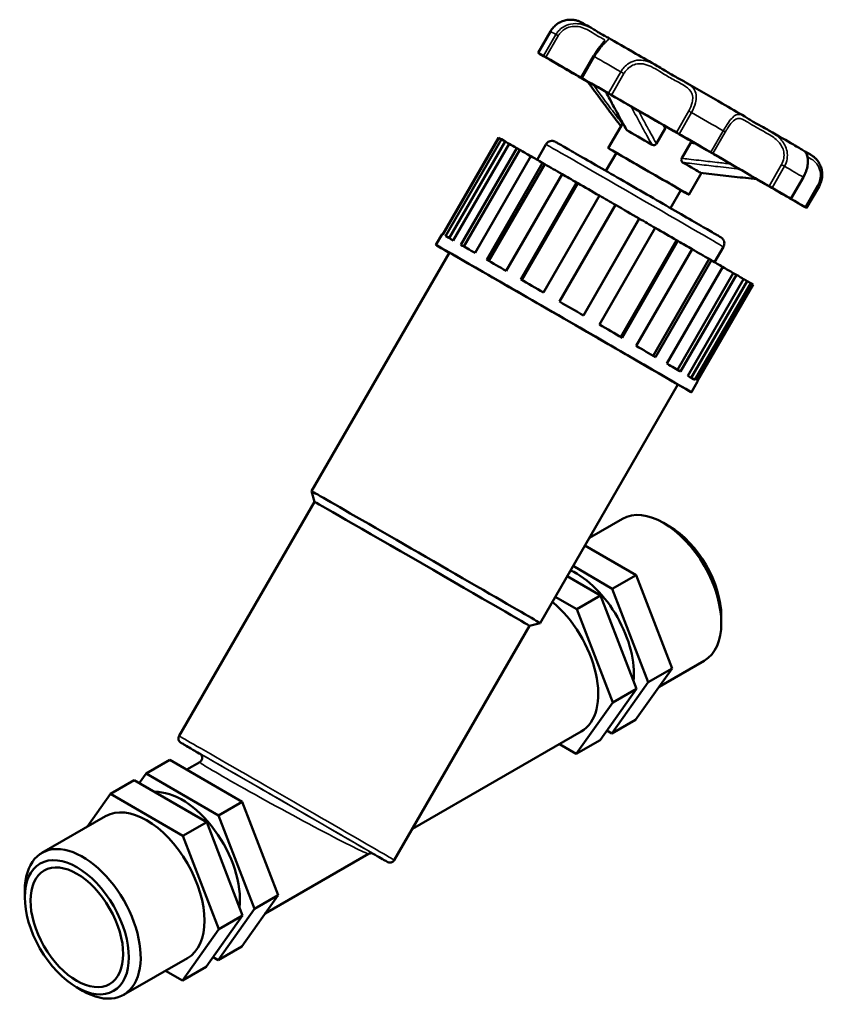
# Model space of a CAD drawing. Header units: millimetres. Extents: x 0 to 983, y 0 to 1098.
# Tile 8 of 8: x 820 to 983, y 618 to 818. Entities that reach past the tile are written whole.
import ezdxf

# ---------------------------------------------------------------- set-up
doc = ezdxf.new("R2010")
doc.units = ezdxf.units.MM
doc.layers.add('Visible (ISO)', color=7, linetype='Continuous', lineweight=50)
doc.layers.add('Visible Narrow (ISO)', color=7, linetype='Continuous', lineweight=35)

msp = doc.modelspace()

# ---------------------------------------------------------------- linework, layer by layer
at = {"layer": 'Visible (ISO)'}
for p, q in [((928.12, 815.907), (925.6, 811.543)), ((928.776, 809.68), (928.785, 809.697)), ((936.865, 810.897), (934.345, 806.533)), ((939.85, 792.198), (942.791, 797.292)), ((949.611, 793.137), (951.386, 796.212)), ((906.223, 774.705), (917.559, 794.339)), ((917.622, 794.314), (906.282, 774.672)), ((906.837, 774.358), (918.177, 794)), ((917.559, 794.339), (917.617, 794.306)), ((918.177, 794), (918.916, 793.572)), ((918.916, 793.572), (907.579, 773.935)), ((919.734, 793.11), (908.394, 773.469)), ((909.922, 772.593), (921.262, 792.234)), ((921.888, 791.872), (910.549, 772.233)), ((921.262, 792.234), (921.888, 791.872)), ((925.403, 789.855), (927.206, 792.977)), ((954.759, 790.163), (956.535, 793.237)), ((924.163, 790.568), (912.823, 770.926)), ((939.377, 787.599), (941.487, 791.253)), ((915.174, 769.574), (926.514, 789.215)), ((926.965, 788.954), (915.625, 769.314)), ((926.514, 789.215), (926.965, 788.954)), ((930.473, 786.935), (919.133, 767.294)), ((956.218, 782.748), (958.788, 787.199)), ((976.918, 781.938), (979.438, 786.303)), ((922.077, 765.597), (933.417, 785.239)), ((933.649, 785.103), (922.31, 765.463)), ((933.417, 785.239), (933.649, 785.103)), ((952.472, 780.039), (954.581, 783.693)), ((971.353, 785.093), (971.348, 785.086)), ((982.613, 784.44), (980.093, 780.076)), ((938.048, 782.568), (926.708, 762.926)), ((929.957, 761.052), (941.297, 780.693)), ((946.136, 777.897), (934.797, 758.257)), ((946.146, 777.893), (934.806, 758.252)), ((946.136, 777.897), (946.146, 777.893)), ((938.042, 756.383), (949.382, 776.024)), ((904.875, 772.569), (906.135, 774.751)), ((953.724, 773.513), (942.384, 753.872)), ((953.974, 773.369), (942.634, 753.728)), ((945.54, 752.047), (956.88, 771.689)), ((953.724, 773.513), (953.974, 773.369)), ((961.412, 769.065), (963.215, 772.187)), ((879.646, 722.572), (907.603, 770.994)), ((960.299, 769.707), (948.96, 750.067)), ((960.299, 769.707), (960.767, 769.439)), ((960.767, 769.439), (949.427, 749.797)), ((951.718, 748.469), (963.058, 768.111)), ((965.22, 766.853), (953.881, 747.214)), ((965.858, 766.486), (954.518, 746.844)), ((955.97, 746), (967.31, 765.641)), ((965.22, 766.853), (965.858, 766.486)), ((968.004, 765.23), (956.667, 745.594)), ((968.75, 764.8), (957.41, 745.159)), ((957.882, 744.88), (969.222, 764.521)), ((968.004, 765.23), (968.75, 764.8)), ((926.022, 695.797), (953.978, 744.219)), ((956.706, 742.644), (957.966, 744.826)), ((880.223, 720.421), (879.646, 722.572)), ((852.767, 672.865), (880.223, 720.421)), ((936.009, 713.095), (942.727, 716.964)), ((952.267, 715.428), (951.069, 716.123)), ((945.479, 705.532), (935.114, 711.545)), ((932.71, 707.381), (940.671, 702.763)), ((938.266, 701.378), (931.508, 705.299)), ((945.479, 705.532), (940.671, 702.763)), ((952.78, 686.58), (945.479, 705.532)), ((940.671, 702.763), (947.972, 683.811)), ((929.104, 701.135), (933.458, 698.609)), ((938.266, 701.378), (933.458, 698.609)), ((945.568, 682.427), (938.266, 701.378)), ((933.458, 698.609), (940.76, 679.658)), ((923.87, 695.221), (926.022, 695.797)), ((962.779, 697.173), (962.779, 695.788)), ((896.414, 647.665), (923.87, 695.221)), ((950.149, 682.87), (959.32, 688.151)), ((945.385, 676.154), (952.78, 686.58)), ((952.78, 686.58), (947.972, 683.811)), ((947.972, 683.811), (940.577, 673.385)), ((938.173, 672.001), (945.568, 682.427)), ((945.568, 682.427), (940.76, 679.658)), ((940.76, 679.658), (933.364, 669.232)), ((945.385, 676.154), (940.577, 673.385)), ((900.1, 654.048), (934.359, 673.777)), ((940.577, 673.385), (939.569, 673.97)), ((938.173, 672.001), (933.364, 669.232)), ((933.364, 669.232), (929.928, 671.225)), ((846.071, 665.276), (850.879, 668.044)), ((850.879, 668.044), (865.576, 659.519)), ((854.315, 666.051), (856.955, 667.571)), ((838.858, 661.122), (843.667, 663.891)), ((858.363, 655.365), (843.667, 663.891)), ((844.674, 663.307), (846.071, 665.276)), ((846.071, 665.276), (860.768, 656.75)), ((838.858, 661.122), (834.095, 654.407)), ((853.555, 652.596), (838.858, 661.122)), ((860.768, 656.75), (865.576, 659.519)), ((865.576, 659.519), (872.877, 640.567)), ((824.923, 649.125), (837.864, 656.577)), ((860.768, 656.75), (868.069, 637.798)), ((853.555, 652.596), (858.363, 655.365)), ((865.665, 636.413), (858.363, 655.365)), ((860.857, 633.644), (853.555, 652.596)), ((870.246, 636.857), (891.206, 648.927)), ((821.464, 640.104), (821.464, 641.488)), ((872.877, 640.567), (865.482, 630.141)), ((868.069, 637.798), (872.877, 640.567)), ((868.069, 637.798), (860.674, 627.372)), ((858.27, 625.988), (865.665, 636.413)), ((860.857, 633.644), (865.665, 636.413)), ((853.461, 623.219), (860.857, 633.644)), ((860.674, 627.372), (865.482, 630.141)), ((841.516, 620.312), (854.456, 627.764)), ((860.674, 627.372), (859.666, 627.957)), ((853.461, 623.219), (858.27, 625.988)), ((850.025, 625.212), (853.461, 623.219)), ((831.977, 621.849), (833.174, 621.154))]:
    msp.add_line(p, q, dxfattribs=at)
for centre, major_axis, ratio, start_param, end_param in [((926.207, 811.193), (-0.606, 0.35), 0.0015778, 6.2341161, 7.3228402), ((952.847, 795.809), (-27.28, 15.75), 0.0015778, 5.9942395, 6.2341161), ((921.202, 814.064), (9.259, -5.346), 0.0015778, 5.6909136, 7.3228402), ((927.286, 810.583), (-0.606, 0.35), 0.0015778, 4.9055154, 5.9942395), ((925.401, 811.691), (9.259, -5.346), 0.0015778, 4.9055154, 6.5374421), ((929.382, 809.33), (-0.606, 0.35), 0.0015778, 5.6909136, 6.7796377), ((952.847, 795.809), (-27.28, 15.75), 0.0015778, 0.4964524, 0.736329), ((952.847, 795.809), (-19.096, 11.025), 0.0015778, 5.489949, 6.7355248), ((933.067, 807.191), (-0.606, 0.35), 0.0015778, 0.736329, 1.8250531), ((935.54, 805.744), (9.259, -5.346), 0.0015778, 1.5554332, 1.8250531), ((934.952, 806.183), (-0.606, 0.35), 0.0015778, 5.448718, 6.5374421), ((952.847, 795.809), (27.28, -15.75), 0.0015778, 2.0672487, 2.3071254), ((952.847, 795.809), (19.096, -11.025), 0.0015778, 2.0260177, 2.3483564), ((940.163, 803.181), (0.606, -0.35), 0.0015778, 0.9785246, 2.0672487), ((945.678, 800.015), (-9.259, 5.346), 0.0015778, 0.9785246, 2.6104513), ((952.847, 795.809), (19.096, -11.025), 0.0015778, 0.7775601, 2.0260177), ((950.554, 791.838), (8.184, -4.725), 0.0015778, 1.7973934, 2.5769807), ((943.39, 779.43), (-25.916, 14.963), 0.0015778, 6.0508025, 6.1775531), ((954.179, 795.096), (0.606, -0.35), 0.0015778, 1.5217272, 2.6104513), ((952.847, 795.809), (27.28, -15.75), 0.0015778, 1.2818505, 1.5217272), ((943.39, 779.43), (-25.138, 14.514), 0.0015778, 5.939195, 6.0537095), ((943.39, 779.43), (25.916, -14.963), 0.0015778, 2.5950507, 2.7218013), ((943.39, 779.43), (25.138, -14.514), 0.0015778, 2.4426128, 2.5979576), ((948.034, 787.473), (-8.184, 4.725), 0.0015778, 2.4980915, 6.9266864), ((943.39, 779.43), (25.916, -14.963), 0.0015778, 2.2808914, 2.407642), ((948.034, 787.473), (-6.547, 3.78), 0.0015778, 3.1415927, 6.2831853), ((960.471, 791.461), (0.606, -0.35), 0.0015778, 0.1931264, 1.2818505), ((970.154, 785.875), (-9.259, 5.346), 0.0015778, 0.1931264, 1.8250531), ((943.39, 779.43), (25.138, -14.514), 0.0015778, 2.1113947, 2.2837983), ((950.554, 791.838), (8.184, -4.725), 0.0015778, 0.226597, 1.0061843), ((952.847, 795.809), (19.096, -11.025), 0.0015778, 0.4552213, 0.7775601), ((943.39, 779.43), (25.916, -14.963), 0.0015778, 1.9667321, 2.0934827), ((952.847, 795.809), (-27.28, 15.75), 0.0015778, 2.2468679, 2.3071254), ((952.847, 795.809), (19.096, -11.025), 0.0015778, 5.8237516, 6.7384066), ((943.39, 779.43), (25.138, -14.514), 0.0015778, 1.7858724, 1.9696391), ((980.292, 779.927), (-9.259, 5.346), 0.0015778, 4.9055154, 6.5374421), ((970.742, 785.436), (0.606, -0.35), 0.0015778, 5.448718, 6.5374421), ((972.627, 784.427), (0.606, -0.35), 0.0015778, 0.736329, 1.8250531), ((952.847, 795.809), (27.28, -15.75), 0.0015778, 0.4964524, 0.736329), ((943.39, 779.43), (25.916, -14.963), 0.0015778, 1.6525728, 1.7793234), ((984.492, 777.554), (-9.259, 5.346), 0.0015778, 5.6909136, 7.3228402), ((976.312, 782.288), (0.606, -0.35), 0.0015778, 5.6909136, 6.7796377), ((943.39, 779.43), (25.138, -14.514), 0.0015778, 1.4622572, 1.6551079), ((978.408, 781.036), (0.606, -0.35), 0.0015778, 4.9055154, 5.9942395), ((952.847, 795.809), (27.28, -15.75), 0.0015778, 5.9942395, 6.2341161), ((979.487, 780.426), (0.606, -0.35), 0.0015778, 6.2341161, 7.3228402), ((943.39, 779.43), (25.916, -14.963), 0.0015778, 1.3384135, 1.4651642), ((943.39, 779.43), (25.138, -14.514), 0.0015778, 1.1480979, 1.3310878), ((930.79, 757.606), (-25.916, 14.963), 0.0015778, 2.6786379, 6.74614), ((932.05, 759.789), (-25.916, 14.963), 0.0015778, 6.1775531, 6.2831853), ((932.05, 759.789), (-25.916, 14.963), 0.0015778, 5.8633939, 6.0508025), ((932.05, 759.789), (-25.916, 14.963), 0.0015778, 5.5492346, 5.7366432), ((943.39, 779.43), (25.916, -14.963), 0.0015778, 1.0242543, 1.1510049), ((943.39, 779.43), (25.138, -14.514), 0.0015778, 0.8339386, 1.005329), ((930.79, 757.606), (-23.188, 13.388), 0.0015778, 3.1415927, 6.2831853), ((932.05, 759.789), (-25.916, 14.963), 0.0015778, 5.2350753, 5.422484), ((943.39, 779.43), (25.916, -14.963), 0.0015778, 0.710095, 0.8368456), ((943.39, 779.43), (25.138, -14.514), 0.0015778, 0.5197794, 0.6733251), ((943.39, 779.43), (25.916, -14.963), 0.0015778, 0.3959357, 0.5226864), ((943.39, 779.43), (25.138, -14.514), 0.0015778, 0.2056201, 0.3137879), ((932.05, 759.789), (-25.916, 14.963), 0.0015778, 4.9209161, 5.1083247), ((943.39, 779.43), (25.916, -14.963), 0.0015778, 0.0817765, 0.2085271), ((932.05, 759.789), (-25.916, 14.963), 0.0015778, 4.6067568, 4.7941655), ((932.05, 759.789), (-25.916, 14.963), 0.0015778, 4.2925975, 4.4800062), ((932.05, 759.789), (-25.916, 14.963), 0.0015778, 3.9784382, 4.1658469), ((932.05, 759.789), (-25.916, 14.963), 0.0015778, 3.664279, 3.8516876), ((932.05, 759.789), (25.916, -14.963), 0.0015778, 0.2085271, 0.3959357), ((932.05, 759.789), (25.916, -14.963), 0.0015778, 0, 0.0817765), ((902.834, 709.185), (-23.188, 13.388), 0.0015778, 3.1400148, 6.2847632), ((902.047, 707.821), (-21.824, 12.6), 0.0015778, 3.1415927, 6.2831853), ((951.024, 702.558), (-8.296, 14.407), 0.5780931, 3.1415927, 6.2831853), ((952.226, 703.25), (-7.448, 12.933), 0.5780931, 3.9289245, 5.4958534), ((933.275, 692.337), (-8.296, 14.407), 0.5780931, 3.8120886, 5.5916059), ((926.063, 688.184), (8.296, -14.407), 0.5780931, 0, 2.1497349), ((853.372, 646.324), (-8.296, 14.407), 0.5780931, 3.8120886, 5.9946222), ((846.16, 642.17), (-8.296, 14.407), 0.5780931, 3.1415927, 6.2831853), ((833.22, 634.719), (8.296, -14.407), 0.5780931, 5.4958534, 10.2121098)]:
    msp.add_ellipse(centre, major_axis=major_axis, ratio=ratio, start_param=start_param, end_param=end_param, dxfattribs=at)
for major_axis in [(7.448, -12.933), (6.637, -11.525)]:
    msp.add_ellipse((832.018, 634.027), major_axis=major_axis, ratio=0.5780931, dxfattribs=at)
for points, knots in [([(932.127, 818.286), (931.851, 818.283), (931.56, 818.254), (930.968, 818.133), (930.666, 818.04), (930.072, 817.786), (929.78, 817.623), (929.229, 817.233), (928.969, 817.004), (928.502, 816.493), (928.295, 816.21), (928.12, 815.907)], [1.83789398, 1.83789398, 1.83789398, 1.83789398, 1.92742817, 1.92742817, 2.01696236, 2.01696236, 2.10649655, 2.10649655, 2.19603074, 2.19603074, 2.28556493, 2.28556493, 2.28556493, 2.28556493]), ([(932.127, 818.286), (932.379, 818.289), (932.631, 818.271), (933.122, 818.198), (933.364, 818.142), (933.682, 818.042), (933.769, 818.012), (933.938, 817.948), (934.021, 817.914), (934.125, 817.868), (934.156, 817.853), (934.226, 817.821), (934.259, 817.805), (934.319, 817.775), (934.343, 817.763), (934.4, 817.733), (934.425, 817.72), (934.508, 817.675), (934.548, 817.653), (934.748, 817.541), (934.956, 817.424), (935.614, 817.049), (936.102, 816.77), (936.708, 816.423)], [0, 0, 0, 0, 0.075434, 0.075434, 0.1493058, 0.1493058, 0.1774345, 0.1774345, 0.2064415, 0.2064415, 0.2205195, 0.2205195, 0.2417768, 0.2417768, 0.2673047, 0.2673047, 0.3148467, 0.3148467, 0.4489944, 0.4489944, 0.8519976, 0.8519976, 1.3463219, 1.3463219, 1.3463219, 1.3463219]), ([(934.688, 817.564), (934.688, 817.564), (934.688, 817.564), (934.692, 817.562), (934.706, 817.553), (934.727, 817.54)], [0.8370485, 0.8370485, 0.8370485, 0.8370485, 0.84915484, 0.84915484, 0.94218754, 0.94218754, 0.94218754, 0.94218754]), ([(936.708, 816.423), (937.021, 816.244), (937.306, 816.065), (937.828, 815.736), (938.065, 815.585), (938.5, 815.321), (938.697, 815.207), (939.056, 815.015), (939.219, 814.936), (939.52, 814.792), (939.657, 814.731), (939.804, 814.646)], [0.80243829, 0.80243829, 0.80243829, 0.80243829, 0.93833518, 0.93833518, 1.07423208, 1.07423208, 1.21012897, 1.21012897, 1.34602587, 1.34602587, 1.48192277, 1.48192277, 1.48192277, 1.48192277]), ([(939.004, 813.868), (938.986, 813.839), (938.946, 813.778), (938.806, 813.594), (938.693, 813.456), (938.419, 813.121), (938.258, 812.923), (937.909, 812.474), (937.722, 812.223), (937.347, 811.681), (937.159, 811.391), (936.941, 811.028), (936.903, 810.963), (936.865, 810.897)], [1.78639512, 1.78639512, 1.78639512, 1.78639512, 1.86468724, 1.86468724, 1.96452484, 1.96452484, 2.06436244, 2.06436244, 2.16420003, 2.16420003, 2.26403763, 2.26403763, 2.28558311, 2.28558311, 2.28558311, 2.28558311]), ([(939.804, 814.646), (941.399, 813.729), (943.338, 812.613), (946.842, 810.595), (948.311, 809.748), (949.829, 808.873)], [0, 0, 0, 0, 0.8702034, 0.8702034, 1.4296115, 1.4296115, 1.4296115, 1.4296115]), ([(949.829, 808.873), (950.23, 808.642), (950.62, 808.402), (951.389, 807.929), (951.768, 807.696), (952.522, 807.246), (952.897, 807.03), (953.642, 806.615), (954.013, 806.416), (954.745, 806.022), (955.107, 805.828), (955.459, 805.625)], [0.80445431, 0.80445431, 0.80445431, 0.80445431, 0.93977059, 0.93977059, 1.07508687, 1.07508687, 1.21040316, 1.21040316, 1.34571944, 1.34571944, 1.48103572, 1.48103572, 1.48103572, 1.48103572]), ([(942.416, 796.643), (941.995, 797.191), (941.578, 797.741), (940.697, 798.91), (940.235, 799.528), (939.312, 800.766), (938.853, 801.386), (937.935, 802.627), (937.476, 803.249), (936.561, 804.492), (936.103, 805.114), (935.647, 805.736)], [0.1065353, 0.1065353, 0.1065353, 0.1065353, 0.3533757, 0.3533757, 0.6294023, 0.6294023, 0.9054289, 0.9054289, 1.1814555, 1.1814555, 1.4574821, 1.4574821, 1.4574821, 1.4574821]), ([(955.459, 805.625), (957.955, 804.185), (960.524, 802.701), (964.546, 800.377), (966.095, 799.482), (967.563, 798.632)], [0, 0, 0, 0, 0.8687811, 0.8687811, 1.4302743, 1.4302743, 1.4302743, 1.4302743]), ([(939.376, 803.615), (939.638, 803.124), (939.9, 802.633), (940.441, 801.62), (940.721, 801.099), (941.281, 800.058), (941.562, 799.537), (942.127, 798.499), (942.41, 797.981), (942.982, 796.947), (943.269, 796.432), (943.562, 795.919)], [0.3836277, 0.3836277, 0.3836277, 0.3836277, 0.6439507, 0.6439507, 0.9207384, 0.9207384, 1.197526, 1.197526, 1.4743137, 1.4743137, 1.7511013, 1.7511013, 1.7511013, 1.7511013]), ([(967.563, 798.632), (967.836, 798.475), (968.108, 798.302), (968.672, 797.946), (968.965, 797.763), (969.58, 797.392), (969.903, 797.205), (970.583, 796.826), (970.939, 796.635), (971.678, 796.237), (972.061, 796.03), (972.45, 795.805)], [0.80438697, 0.80438697, 0.80438697, 0.80438697, 0.93980259, 0.93980259, 1.07521821, 1.07521821, 1.21063384, 1.21063384, 1.34604946, 1.34604946, 1.48146508, 1.48146508, 1.48146508, 1.48146508]), ([(951.489, 796.633), (951.49, 796.599), (951.488, 796.565), (951.48, 796.475), (951.469, 796.418), (951.435, 796.311), (951.413, 796.26), (951.386, 796.212)], [0.089060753, 0.089060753, 0.089060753, 0.089060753, 0.099263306, 0.099263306, 0.116396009, 0.116396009, 0.132985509, 0.132985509, 0.132985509, 0.132985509]), ([(972.45, 795.805), (974.39, 794.681), (976.09, 793.696), (978.272, 792.428), (978.987, 792.013), (979.541, 791.69)], [0, 0, 0, 0, 0.8693242, 0.8693242, 1.427668, 1.427668, 1.427668, 1.427668]), ([(927.206, 792.977), (927.281, 793.109), (927.38, 793.229), (927.605, 793.427), (927.734, 793.508), (928.008, 793.624), (928.156, 793.661), (928.377, 793.679), (928.45, 793.679), (928.593, 793.668), (928.664, 793.658), (928.783, 793.63), (928.835, 793.615), (928.901, 793.592), (928.921, 793.585), (928.959, 793.569), (928.977, 793.562), (929.006, 793.549), (929.017, 793.543), (929.042, 793.531), (929.052, 793.526), (929.083, 793.511), (929.094, 793.504), (929.145, 793.477), (929.183, 793.456), (929.396, 793.337), (929.678, 793.176), (930.708, 792.587), (931.639, 792.054), (933.917, 790.744), (935.275, 789.963), (938.27, 788.238), (939.945, 787.272), (943.398, 785.28), (945.22, 784.229), (948.78, 782.173), (950.564, 781.143), (953.871, 779.23), (955.435, 778.325), (958.153, 776.751), (959.34, 776.063), (961.194, 774.986), (961.882, 774.585), (962.438, 774.259), (962.551, 774.193), (962.665, 774.125), (962.692, 774.108), (962.737, 774.081), (962.748, 774.074), (962.794, 774.043), (962.802, 774.037), (962.824, 774.021), (962.84, 774.01), (962.879, 773.979), (962.905, 773.958), (962.954, 773.915), (962.977, 773.893), (963.035, 773.835), (963.069, 773.796), (963.158, 773.684), (963.208, 773.605), (963.311, 773.403), (963.356, 773.272), (963.406, 772.993), (963.41, 772.842), (963.369, 772.548), (963.324, 772.402), (963.245, 772.241), (963.23, 772.214), (963.215, 772.187)], [0, 0, 0, 0, 0.0454244, 0.0454244, 0.0900259, 0.0900259, 0.1346462, 0.1346462, 0.1566176, 0.1566176, 0.1780172, 0.1780172, 0.1945747, 0.1945747, 0.2025878, 0.2025878, 0.212659, 0.212659, 0.2235237, 0.2235237, 0.2423079, 0.2423079, 0.2885562, 0.2885562, 0.4271797, 0.4271797, 0.8452438, 0.8452438, 1.48904, 1.48904, 2.10754, 2.10754, 2.7257374, 2.7257374, 3.343757, 3.343757, 3.9617362, 3.9617362, 4.5797253, 4.5797253, 5.1977896, 5.1977896, 5.8161497, 5.8161497, 6.0500661, 6.0500661, 6.160581, 6.160581, 6.2147301, 6.2147301, 6.2245226, 6.2245226, 6.235687, 6.235687, 6.2479076, 6.2479076, 6.2579739, 6.2579739, 6.2737204, 6.2737204, 6.3013753, 6.3013753, 6.3420617, 6.3420617, 6.3864362, 6.3864362, 6.4310526, 6.4310526, 6.4402731, 6.4402731, 6.4402731, 6.4402731]), ([(949.611, 793.137), (949.568, 793.063), (949.511, 792.997), (949.38, 792.896), (949.309, 792.861), (949.155, 792.818), (949.075, 792.812), (948.948, 792.826), (948.901, 792.837), (948.809, 792.867), (948.765, 792.887), (948.722, 792.912)], [0, 0, 0, 0, 0.02585561, 0.02585561, 0.04984905, 0.04984905, 0.07419705, 0.07419705, 0.08884282, 0.08884282, 0.10381835, 0.10381835, 0.10381835, 0.10381835]), ([(956.535, 793.237), (956.581, 793.318), (956.642, 793.39), (956.751, 793.486), (956.793, 793.517), (956.837, 793.545)], [0, 0, 0, 0, 0.028007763, 0.028007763, 0.044071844, 0.044071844, 0.044071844, 0.044071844]), ([(979.438, 786.303), (979.664, 786.695), (979.852, 787.108), (980.137, 787.933), (980.233, 788.343), (980.344, 789.122), (980.356, 789.488), (980.317, 790.167), (980.259, 790.469), (980.1, 790.994), (979.995, 791.202), (979.79, 791.493), (979.714, 791.589), (979.541, 791.69)], [0, 0, 0, 0, 0.12229701, 0.12229701, 0.24495402, 0.24495402, 0.37135204, 0.37135204, 0.51285341, 0.51285341, 0.67316912, 0.67316912, 0.80157855, 0.80157855, 0.80157855, 0.80157855]), ([(954.939, 789.32), (954.869, 789.361), (954.807, 789.417), (954.718, 789.549), (954.688, 789.621), (954.658, 789.773), (954.658, 789.851), (954.687, 790.011), (954.717, 790.09), (954.759, 790.163)], [0, 0, 0, 0, 0.02883749, 0.02883749, 0.0544223, 0.0544223, 0.07856012, 0.07856012, 0.10399075, 0.10399075, 0.10399075, 0.10399075]), ([(979.81, 791.459), (979.856, 791.435), (979.912, 791.407), (980.091, 791.319), (980.232, 791.252), (980.542, 791.095), (980.707, 791.007), (980.885, 790.901)], [1.19433088, 1.19433088, 1.19433088, 1.19433088, 1.26531971, 1.26531971, 1.38687903, 1.38687903, 1.49570545, 1.49570545, 1.49570545, 1.49570545]), ([(980.885, 790.901), (980.933, 790.872), (980.97, 790.85), (981.06, 790.794), (981.082, 790.78), (981.142, 790.741), (981.178, 790.718), (981.255, 790.665), (981.284, 790.644), (981.384, 790.572), (981.464, 790.511), (981.701, 790.318), (981.859, 790.17), (982.209, 789.797), (982.393, 789.558), (982.553, 789.304)], [0, 0, 0, 0, 0.1347379, 0.1347379, 0.17134861, 0.17134861, 0.20339293, 0.20339293, 0.21938497, 0.21938497, 0.25187857, 0.25187857, 0.31620237, 0.31620237, 0.40610528, 0.40610528, 0.40610528, 0.40610528]), ([(982.553, 789.304), (982.705, 789.064), (982.842, 788.795), (983.066, 788.209), (983.153, 787.891), (983.256, 787.222), (983.272, 786.871), (983.223, 786.16), (983.158, 785.801), (982.945, 785.101), (982.798, 784.76), (982.613, 784.44)], [1.81223459, 1.81223459, 1.81223459, 1.81223459, 1.90690066, 1.90690066, 2.00156673, 2.00156673, 2.09623279, 2.09623279, 2.19089886, 2.19089886, 2.28556493, 2.28556493, 2.28556493, 2.28556493]), ([(958.545, 787.231), (959.312, 787.13), (960.079, 787.034), (961.614, 786.848), (962.381, 786.758), (963.916, 786.582), (964.684, 786.495), (966.22, 786.323), (966.988, 786.238), (968.514, 786.071), (969.272, 785.988), (970.03, 785.906)], [0.0772622, 0.0772622, 0.0772622, 0.0772622, 0.3533018, 0.3533018, 0.6293415, 0.6293415, 0.9053811, 0.9053811, 1.1814207, 1.1814207, 1.4539012, 1.4539012, 1.4539012, 1.4539012]), ([(857.16, 669.148), (856.727, 669.399), (856.325, 669.633), (854.841, 670.495), (854.025, 670.971), (853.413, 671.33), (853.299, 671.397), (853.183, 671.467), (853.154, 671.484), (853.114, 671.509), (853.103, 671.516), (853.071, 671.538), (853.062, 671.543), (853.041, 671.558), (853.032, 671.566), (853.007, 671.585), (852.992, 671.597), (852.958, 671.627), (852.938, 671.646), (852.877, 671.708), (852.835, 671.759), (852.764, 671.866), (852.733, 671.923), (852.684, 672.043), (852.665, 672.105), (852.626, 672.297), (852.626, 672.434), (852.674, 672.669), (852.713, 672.772), (852.767, 672.865)], [2.845242, 2.845242, 2.845242, 2.845242, 3.0981058, 3.0981058, 3.8696071, 3.8696071, 4.1281693, 4.1281693, 4.2536703, 4.2536703, 4.3151426, 4.3151426, 4.3323351, 4.3323351, 4.3431044, 4.3431044, 4.3528886, 4.3528886, 4.3627051, 4.3627051, 4.3824432, 4.3824432, 4.4019193, 4.4019193, 4.4213766, 4.4213766, 4.4608796, 4.4608796, 4.4932097, 4.4932097, 4.4932097, 4.4932097]), ([(856.955, 667.571), (857.047, 667.624), (857.15, 667.705), (857.304, 667.897), (857.359, 667.995), (857.432, 668.195), (857.449, 668.295), (857.46, 668.489), (857.449, 668.577), (857.411, 668.753), (857.38, 668.823), (857.309, 668.968), (857.273, 669.016), (857.202, 669.107), (857.175, 669.133), (857.133, 669.174), (857.118, 669.187), (857.091, 669.21), (857.081, 669.218), (857.059, 669.235), (857.05, 669.242), (857.027, 669.258), (857.02, 669.263), (857.007, 669.271), (857.004, 669.273), (857.004, 669.273)], [0.783464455, 0.783464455, 0.783464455, 0.783464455, 0.784178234, 0.784178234, 0.784726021, 0.784726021, 0.785278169, 0.785278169, 0.785950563, 0.785950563, 0.786922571, 0.786922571, 0.788562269, 0.788562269, 0.79103493, 0.79103493, 0.793489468, 0.793489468, 0.796433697, 0.796433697, 0.801070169, 0.801070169, 0.811160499, 0.811160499, 0.827885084, 0.827885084, 0.827885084, 0.827885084]), ([(892.155, 648.953), (892.155, 648.953), (892.152, 648.954), (892.136, 648.962), (892.128, 648.967), (892.087, 648.984), (892.077, 648.988), (892.047, 649), (892.026, 649.008), (891.962, 649.027), (891.929, 649.037), (891.808, 649.057), (891.728, 649.082), (891.438, 649.027), (891.332, 648.999), (891.206, 648.927)], [-2.400615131, -2.400615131, -2.400615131, -2.400615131, -2.383702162, -2.383702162, -2.37091518, -2.37091518, -2.367787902, -2.367787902, -2.364096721, -2.364096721, -2.361611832, -2.361611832, -2.359102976, -2.359102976, -2.358128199, -2.358128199, -2.358128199, -2.358128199]), ([(896.414, 647.665), (896.36, 647.572), (896.29, 647.486), (896.129, 647.344), (896.037, 647.286), (895.841, 647.203), (895.736, 647.177), (895.579, 647.164), (895.528, 647.164), (895.43, 647.171), (895.384, 647.178), (895.311, 647.193), (895.282, 647.201), (895.227, 647.218), (895.201, 647.227), (895.168, 647.24), (895.156, 647.245), (895.132, 647.255), (895.123, 647.26), (895.098, 647.272), (895.088, 647.277), (895.054, 647.294), (895.037, 647.304), (894.947, 647.353), (894.844, 647.411), (894.241, 647.752), (893.357, 648.258), (892.11, 648.973), (892.106, 648.975), (892.102, 648.978)], [0, 0, 0, 0, 0.0324789, 0.0324789, 0.0643661, 0.0643661, 0.0962508, 0.0962508, 0.1117829, 0.1117829, 0.1260457, 0.1260457, 0.1359401, 0.1359401, 0.1476838, 0.1476838, 0.1570184, 0.1570184, 0.1713851, 0.1713851, 0.2021857, 0.2021857, 0.2944443, 0.2944443, 0.5715243, 0.5715243, 1.4144551, 1.4144551, 1.4171942, 1.4171942, 1.4171942, 1.4171942])]:
    msp.add_open_spline(points, degree=3, knots=knots, dxfattribs=at)
for points in [[(937.927, 815.673), (938.28, 815.468), (938.657, 815.249), (939.058, 815.017)], [(935.647, 805.736), (935.64, 805.745), (935.633, 805.756), (935.628, 805.768)], [(943.644, 795.836), (943.61, 795.856), (943.582, 795.883), (943.562, 795.919)], [(979.733, 791.547), (980.006, 791.391), (980.232, 791.262), (980.405, 791.164)], [(958.545, 787.231), (958.54, 787.232), (958.535, 787.234), (958.53, 787.236)]]:
    msp.add_open_spline(points, degree=3, dxfattribs=at)
at = {"layer": 'Visible Narrow (ISO)'}
for p, q in [((925.601, 811.542), (928.121, 815.907)), ((929.225, 815.283), (926.705, 810.918)), ((927.17, 810.651), (929.69, 815.016)), ((928.879, 809.621), (928.889, 809.637)), ((934.545, 806.418), (937.065, 810.783)), ((942.395, 807.714), (939.875, 803.349)), ((940.502, 802.987), (943.022, 807.351)), ((956.177, 799.763), (953.657, 795.398)), ((954.21, 795.08), (956.73, 799.444)), ((963.164, 795.727), (960.644, 791.363)), ((961.066, 791.118), (963.586, 795.483)), ((974.995, 788.881), (972.475, 784.516)), ((973.076, 784.168), (975.596, 788.533)), ((979.365, 786.346), (976.845, 781.981)), ((971.333, 785.105), (971.329, 785.097)), ((982.315, 784.614), (979.795, 780.249))]:
    msp.add_line(p, q, dxfattribs=at)
for centre, major_axis, ratio, start_param, end_param in [((928.727, 815.557), (-0.606, 0.35), 0.0015778, 6.2341161, 6.2831853), ((955.367, 800.174), (-27.28, 15.75), 0.0015778, 5.9942395, 6.2341161), ((929.806, 814.947), (-0.606, 0.35), 0.0015778, 4.9055154, 5.9942395), ((937.472, 810.547), (-0.606, 0.35), 0.0015778, 5.448718, 6.2831853), ((955.367, 800.174), (27.28, -15.75), 0.0015778, 2.0672487, 2.3071254), ((942.683, 807.546), (-0.606, 0.35), 0.0015778, 4.1201172, 5.2088413), ((956.699, 799.461), (0.606, -0.35), 0.0015778, 1.5217272, 2.6104513), ((955.367, 800.174), (27.28, -15.75), 0.0015778, 1.2818505, 1.5217272), ((962.991, 795.826), (0.606, -0.35), 0.0015778, 0.1931264, 1.2818505), ((945.21, 782.582), (-18.005, 10.395), 0.0015778, 3.1415927, 6.2831853), ((975.147, 788.792), (0.606, -0.35), 0.0015778, 0.736329, 1.8250531), ((955.367, 800.174), (27.28, -15.75), 0.0015778, 0.4964524, 0.736329), ((978.832, 786.653), (0.606, -0.35), 0.0015778, 0, 0.4964524), ((982.007, 784.79), (0.606, -0.35), 0.0015778, 0, 1.0396549), ((874.09, 659.399), (-20.958, 12.1), 0.0015778, 2.6058312, 6.9143138), ((874.59, 660.265), (21.824, -12.6), 0.0015778, 0, 3.1415927), ((874.58, 659.115), (-17.624, 10.189), 0.0016725, 2.8848862, 6.3658246), ((874.08, 658.249), (17.13, -9.317), 0.0235541, 3.1271471, 6.2687398)]:
    msp.add_ellipse(centre, major_axis=major_axis, ratio=ratio, start_param=start_param, end_param=end_param, dxfattribs=at)
for points, knots in [([(928.121, 815.907), (928.653, 816.829), (929.507, 817.552), (930.794, 818.091), (931.184, 818.193), (931.753, 818.271), (931.943, 818.284), (932.126, 818.286)], [-2.28556493, -2.28556493, -2.28556493, -2.28556493, -2.01359237, -2.01359237, -1.89792494, -1.89792494, -1.83789398, -1.83789398, -1.83789398, -1.83789398]), ([(936.708, 816.424), (936.422, 816.587), (936.114, 816.75), (935.275, 817.125), (934.709, 817.321), (933.496, 817.521), (932.853, 817.531), (931.682, 817.295), (931.155, 817.092), (930.315, 816.564), (929.982, 816.278), (929.52, 815.742), (929.361, 815.519), (929.225, 815.283)], [-0.80243829, -0.80243829, -0.80243829, -0.80243829, -0.68231481, -0.68231481, -0.50003435, -0.50003435, -0.32581988, -0.32581988, -0.18101104, -0.18101104, -0.06961963, -0.06961963, 0, 0, 0, 0]), ([(929.69, 815.016), (929.806, 815.217), (929.94, 815.407), (930.33, 815.866), (930.609, 816.112), (931.31, 816.571), (931.748, 816.75), (932.721, 816.965), (933.255, 816.964), (934.267, 816.806), (934.743, 816.644), (935.698, 816.217), (936.157, 815.939), (937.133, 815.325), (937.616, 815.014), (938.429, 814.582), (938.758, 814.459), (939.1, 814.223), (939.142, 814.108), (939.004, 813.868)], [0, 0, 0, 0, 0.0696196, 0.0696196, 0.181011, 0.181011, 0.3258199, 0.3258199, 0.5000343, 0.5000343, 0.6823148, 0.6823148, 0.9056295, 0.9056295, 1.2117979, 1.2117979, 1.5180739, 1.5180739, 1.7863951, 1.7863951, 1.7863951, 1.7863951]), ([(937.065, 810.783), (937.44, 811.432), (937.869, 812.047), (938.549, 812.897), (938.811, 813.191), (939.342, 813.762), (939.58, 813.994), (939.966, 814.417), (939.987, 814.515), (939.844, 814.622), (939.825, 814.634), (939.804, 814.647)], [-2.28558311, -2.28558311, -2.28558311, -2.28558311, -2.09409182, -2.09409182, -1.96579403, -1.96579403, -1.79186545, -1.79186545, -1.51807391, -1.51807391, -1.48192277, -1.48192277, -1.48192277, -1.48192277]), ([(949.829, 808.874), (949.469, 809.081), (949.101, 809.279), (948.159, 809.714), (947.57, 809.924), (946.374, 810.117), (945.768, 810.105), (944.686, 809.82), (944.207, 809.59), (943.435, 809.023), (943.126, 808.723), (942.685, 808.175), (942.531, 807.95), (942.395, 807.714)], [-0.80445431, -0.80445431, -0.80445431, -0.80445431, -0.68231456, -0.68231456, -0.50003418, -0.50003418, -0.32581969, -0.32581969, -0.18101094, -0.18101094, -0.06961959, -0.06961959, 0, 0, 0, 0]), ([(943.022, 807.351), (943.138, 807.552), (943.27, 807.745), (943.645, 808.211), (943.909, 808.466), (944.568, 808.948), (944.979, 809.143), (945.911, 809.38), (946.437, 809.384), (947.487, 809.202), (948.012, 809.011), (949.142, 808.481), (949.743, 808.12), (951.155, 807.253), (951.967, 806.749), (953.576, 805.857), (954.369, 805.465), (955.689, 804.663), (956.235, 804.253), (956.805, 803.373), (956.944, 802.978), (956.998, 802.199), (956.963, 801.84), (956.744, 800.907), (956.496, 800.315), (956.177, 799.763)], [0, 0, 0, 0, 0.0696196, 0.0696196, 0.1810109, 0.1810109, 0.3258197, 0.3258197, 0.5000342, 0.5000342, 0.6823146, 0.6823146, 0.9056391, 0.9056391, 1.2118348, 1.2118348, 1.5181331, 1.5181331, 1.7919196, 1.7919196, 1.9658362, 1.9658362, 2.0941418, 2.0941418, 2.2855831, 2.2855831, 2.2855831, 2.2855831]), ([(956.73, 799.444), (957.104, 800.093), (957.4, 800.785), (957.675, 801.869), (957.726, 802.285), (957.695, 803.181), (957.557, 803.63), (956.967, 804.617), (956.39, 805.062), (955.642, 805.518), (955.551, 805.572), (955.459, 805.625)], [-2.28558312, -2.28558312, -2.28558312, -2.28558312, -2.09414183, -2.09414183, -1.96583615, -1.96583615, -1.79191963, -1.79191963, -1.51813305, -1.51813305, -1.48103572, -1.48103572, -1.48103572, -1.48103572]), ([(942.712, 797.155), (942.447, 797.5), (942.182, 797.846), (941.506, 798.737), (941.095, 799.283), (940.685, 799.83), (939.918, 800.856), (939.154, 801.885), (937.852, 803.647), (937.313, 804.378), (936.774, 805.11)], [0.0887695, 0.0887695, 0.0887695, 0.0887695, 0.2448311, 0.2448311, 0.4896622, 0.4896622, 0.4896622, 0.9484509, 0.9484509, 1.2735544, 1.2735544, 1.2735544, 1.2735544]), ([(943.644, 795.836), (943.488, 796.112), (943.333, 796.39), (942.924, 797.127), (942.672, 797.588), (942.42, 798.05), (941.621, 799.518), (940.829, 801), (939.846, 802.845), (939.654, 803.205), (939.463, 803.565)], [-1.7441758, -1.7441758, -1.7441758, -1.7441758, -1.5932236, -1.5932236, -1.3448703, -1.3448703, -1.3448703, -0.5561217, -0.5561217, -0.3648575, -0.3648575, -0.3648575, -0.3648575]), ([(944.467, 800.683), (945.041, 799.609), (945.617, 798.535), (946.613, 796.695), (947.031, 795.927), (947.454, 795.162), (947.713, 794.693), (947.974, 794.225), (948.398, 793.476), (948.559, 793.193), (948.722, 792.912)], [-1.7097217, -1.7097217, -1.7097217, -1.7097217, -1.1407748, -1.1407748, -0.732515, -0.732515, -0.732515, -0.4823616, -0.4823616, -0.3304033, -0.3304033, -0.3304033, -0.3304033]), ([(949.611, 793.137), (949.445, 793.427), (949.281, 793.718), (948.859, 794.474), (948.602, 794.939), (948.347, 795.406), (947.929, 796.169), (947.515, 796.934), (946.722, 798.406), (946.344, 799.112), (945.966, 799.819)], [0.3246735, 0.3246735, 0.3246735, 0.3246735, 0.4823616, 0.4823616, 0.732515, 0.732515, 0.732515, 1.1407748, 1.1407748, 1.5159221, 1.5159221, 1.5159221, 1.5159221]), ([(967.563, 798.633), (967.344, 798.76), (967.134, 798.867), (966.619, 799.058), (966.319, 799.101), (965.713, 798.954), (965.409, 798.771), (964.819, 798.202), (964.539, 797.857), (964.03, 797.138), (963.804, 796.79), (963.44, 796.198), (963.3, 795.963), (963.164, 795.727)], [-0.80438697, -0.80438697, -0.80438697, -0.80438697, -0.68266833, -0.68266833, -0.50026776, -0.50026776, -0.32608261, -0.32608261, -0.18115701, -0.18115701, -0.06967577, -0.06967577, 0, 0, 0, 0]), ([(963.586, 795.483), (963.702, 795.684), (963.821, 795.883), (964.136, 796.385), (964.334, 796.678), (964.785, 797.281), (965.037, 797.567), (965.58, 798.028), (965.867, 798.169), (966.449, 798.256), (966.743, 798.197), (967.397, 797.936), (967.761, 797.716), (968.658, 797.152), (969.213, 796.795), (970.45, 796.087), (971.132, 795.736), (972.542, 794.957), (973.274, 794.522), (974.381, 793.549), (974.796, 793.068), (975.254, 792.184), (975.379, 791.832), (975.611, 790.606), (975.448, 789.665), (974.995, 788.881)], [0, 0, 0, 0, 0.0696758, 0.0696758, 0.181157, 0.181157, 0.3260826, 0.3260826, 0.5002678, 0.5002678, 0.6826683, 0.6826683, 0.8930703, 0.8930703, 1.1590585, 1.1590585, 1.426764, 1.426764, 1.7001615, 1.7001615, 1.8980912, 1.8980912, 2.0137928, 2.0137928, 2.285565, 2.285565, 2.285565, 2.285565]), ([(975.596, 788.533), (976.128, 789.454), (976.312, 790.564), (976.03, 792.008), (975.881, 792.422), (975.341, 793.461), (974.858, 794.022), (973.736, 795.017), (973.09, 795.436), (972.451, 795.805)], [-2.28556498, -2.28556498, -2.28556498, -2.28556498, -2.01379281, -2.01379281, -1.89809124, -1.89809124, -1.7001615, -1.7001615, -1.48146508, -1.48146508, -1.48146508, -1.48146508]), ([(979.541, 791.69), (979.59, 791.661), (979.654, 791.61), (979.838, 791.399), (979.969, 791.193), (980.183, 790.573), (980.266, 790.166), (980.283, 789.247), (980.238, 788.766), (980.033, 787.871), (979.902, 787.468), (979.624, 786.826), (979.502, 786.582), (979.365, 786.346)], [-0.80157855, -0.80157855, -0.80157855, -0.80157855, -0.6826691, -0.6826691, -0.50026826, -0.50026826, -0.32608318, -0.32608318, -0.18115732, -0.18115732, -0.06967589, -0.06967589, 0, 0, 0, 0]), ([(964.683, 789.007), (963.769, 789.107), (962.856, 789.208), (960.696, 789.449), (959.45, 789.59), (958.204, 789.736), (957.527, 789.816), (956.85, 789.898), (955.701, 790.041), (955.23, 790.101), (954.759, 790.163)], [0.3234577, 0.3234577, 0.3234577, 0.3234577, 0.6519053, 0.6519053, 1.1005516, 1.1005516, 1.1005516, 1.344713, 1.344713, 1.5149125, 1.5149125, 1.5149125, 1.5149125]), ([(980.263, 790.407), (980.407, 790.338), (980.58, 790.256), (981.119, 789.971), (981.534, 789.719), (982.208, 788.993), (982.478, 788.596), (982.769, 787.808), (982.846, 787.484), (982.956, 786.327), (982.768, 785.399), (982.315, 784.614)], [1.2721728, 1.2721728, 1.2721728, 1.2721728, 1.4265498, 1.4265498, 1.6999239, 1.6999239, 1.8979249, 1.8979249, 2.0135924, 2.0135924, 2.2855649, 2.2855649, 2.2855649, 2.2855649]), ([(982.553, 789.303), (982.375, 789.587), (982.176, 789.833), (981.606, 790.427), (981.227, 790.697), (980.886, 790.901)], [-1.81223459, -1.81223459, -1.81223459, -1.81223459, -1.69992386, -1.69992386, -1.49570545, -1.49570545, -1.49570545, -1.49570545]), ([(954.939, 789.32), (955.398, 789.258), (955.856, 789.198), (956.995, 789.053), (957.676, 788.97), (958.356, 788.889), (959.606, 788.739), (960.856, 788.596), (963.559, 788.292), (965.013, 788.132), (966.467, 787.974)], [-1.5091827, -1.5091827, -1.5091827, -1.5091827, -1.344713, -1.344713, -1.1005516, -1.1005516, -1.1005516, -0.6519053, -0.6519053, -0.1298645, -0.1298645, -0.1298645, -0.1298645]), ([(970.006, 785.92), (968.587, 786.073), (967.168, 786.228), (964.476, 786.526), (963.203, 786.67), (961.932, 786.819), (961.254, 786.898), (960.576, 786.979), (959.442, 787.119), (958.986, 787.176), (958.53, 787.236)], [-1.4590091, -1.4590091, -1.4590091, -1.4590091, -0.9484509, -0.9484509, -0.4896622, -0.4896622, -0.4896622, -0.2448311, -0.2448311, -0.0796908, -0.0796908, -0.0796908, -0.0796908])]:
    msp.add_open_spline(points, degree=3, knots=knots, dxfattribs=at)
for points in [[(950.982, 796.926), (951.116, 796.687), (951.251, 796.449), (951.386, 796.212)], [(956.535, 793.237), (956.892, 793.19), (957.25, 793.144), (957.609, 793.099)]]:
    msp.add_open_spline(points, degree=3, dxfattribs=at)

doc.saveas('drawing.dxf')
